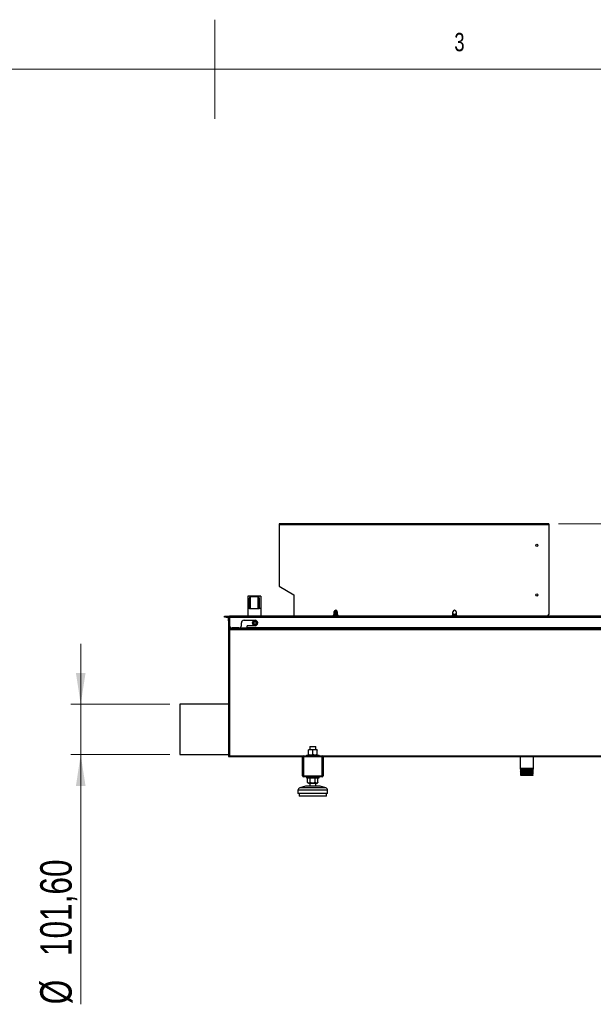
# Model space of a CAD drawing. Header units: millimetres. Extents: x 256 to 4100, y 100 to 5940.
# Tile 7 of 8: x 1784 to 2942, y 3953 to 5940. Entities that reach past the tile are written whole.
import ezdxf

# ---------------------------------------------------------------- set-up
doc = ezdxf.new("R2010")
doc.units = ezdxf.units.MM
doc.header["$LTSCALE"] = 20
doc.styles.add('SLDTEXTSTYLE0', font='TXT', dxfattribs={"width": 0.75})
doc.dimstyles.new('SLDDIMSTYLE0', dxfattribs={"dimtxt": 63.5, "dimasz": 63.5, "dimexe": 0, "dimexo": 0.0625, "dimgap": 15.875, "dimtad": 1, "dimrnd": 1e-09, "dimzin": 12, "dimdsep": 46, "dimtxsty": 'SLDTEXTSTYLE0', "dimsah": 1, "dimcen": 0.09, "dimadec": 0, "dimazin": 3, "dimtfac": 1, "dimtmove": 0, "dimatfit": 0, "dimfxl": 0, "dimfrac": 2, "dimtolj": 1, "dimtzin": 12, "dimarcsym": 0})

# ---------------------------------------------------------------- blocks, each defined once
blk = doc.blocks.new('_D_2')
at = {"color": 7, "linetype": 'Continuous', "lineweight": 0}
for p, q in [((2872, 4922.5), (3728.1, 4922.5)), ((3708.1, 4373), (3708.1, 4922.5)), ((3287.1, 4373), (3728.1, 4373))]:
    blk.add_line(p, q, dxfattribs=at)
at = {"color": 7, "linetype": 'Continuous', "lineweight": 18}
for points in [[(3708.1, 4922.5), (3698.4, 4859), (3717.9, 4859)], [(3708.1, 4373), (3717.9, 4436.5), (3698.4, 4436.5)]]:
    blk.add_solid(points, dxfattribs=at)
at = {"color": 7, "linetype": 'Continuous', "lineweight": 18, "insert": (3626.3, 4517.4), "char_height": 63.5, "attachment_point": 1, "rotation": 90, "style": 'SLDTEXTSTYLE0'}
blk.add_mtext('549,50', dxfattribs=at)
blk = doc.blocks.new('_D_3')
at = {"color": 7, "linetype": 'Continuous', "lineweight": 0}
for p, q in [((1907.1, 4558.3), (1907.1, 4680.4)), ((2087.1, 4558.3), (1887.1, 4558.3)), ((1907.1, 4558.3), (1907.1, 4456.7)), ((2087.1, 4456.7), (1887.1, 4456.7)), ((1907.1, 4456.7), (1907.1, 3952.8))]:
    blk.add_line(p, q, dxfattribs=at)
at = {"color": 7, "linetype": 'Continuous', "lineweight": 18}
for points in [[(1907.1, 4558.3), (1916.9, 4621.8), (1897.4, 4621.8)], [(1907.1, 4456.7), (1897.4, 4393.2), (1916.9, 4393.2)]]:
    blk.add_solid(points, dxfattribs=at)
at = {"color": 7, "linetype": 'Continuous', "lineweight": 18, "char_height": 63.5, "attachment_point": 1, "rotation": 90, "style": 'SLDTEXTSTYLE0'}
for s, insert in [('101,60', (1825.3, 4050.3)), ('%%c', (1825.3, 3952.8))]:
    blk.add_mtext(s, dxfattribs=dict(at, insert=insert))

msp = doc.modelspace()

# ---------------------------------------------------------------- linework, layer by layer
at = {"color": 7, "linetype": 'Continuous', "lineweight": 18}
for p, q in [((2178, 5940), (2178, 5740)), ((4100, 5840), (356, 5840))]:
    msp.add_line(p, q, dxfattribs=at)
at = {"color": 7, "linetype": 'Continuous', "lineweight": 25}
for p, q in [((2851.976, 4922.482), (2307.646, 4922.482)), ((2307.646, 4922.482), (2307.646, 4920.745)), ((2307.646, 4920.745), (2307.646, 4796.482)), ((2851.976, 4920.745), (2307.646, 4920.745)), ((2851.976, 4922.482), (2851.976, 4920.745)), ((2851.976, 4920.745), (2851.976, 4739.482)), ((2307.646, 4796.482), (2337.646, 4779.161)), ((2270.646, 4776.482), (2244.646, 4776.482)), ((2244.646, 4776.482), (2244.646, 4751.482)), ((2247.646, 4751.482), (2247.646, 4772.717)), ((2249.646, 4775.863), (2265.646, 4775.863)), ((2249.646, 4751.482), (2249.646, 4775.863)), ((2265.646, 4751.482), (2265.646, 4775.863)), ((2267.646, 4772.717), (2267.646, 4751.482)), ((2270.646, 4776.482), (2270.646, 4751.482)), ((2337.646, 4779.161), (2337.646, 4736.482)), ((2247.646, 4751.482), (2244.646, 4751.482)), ((2244.646, 4751.482), (2244.646, 4736.482)), ((2247.646, 4751.482), (2267.646, 4751.482)), ((2270.646, 4751.482), (2267.646, 4751.482)), ((2270.646, 4751.482), (2270.646, 4736.482)), ((2197.646, 4734.482), (2197.646, 4736.482)), ((2197.646, 4736.482), (2200.646, 4736.482)), ((2200.646, 4734.482), (2197.646, 4734.482)), ((2200.646, 4736.482), (2200.646, 4734.482)), ((2200.646, 4736.482), (2207.646, 4736.482)), ((2200.646, 4734.482), (2205.646, 4734.482)), ((2205.646, 4734.482), (2207.646, 4734.482)), ((2205.646, 4726.482), (2205.646, 4734.482)), ((2207.646, 4734.352), (2207.646, 4736.482)), ((3378.215, 4736.482), (2207.646, 4736.482)), ((2207.646, 4734.352), (2207.646, 4726.482)), ((3378.215, 4733.745), (2207.646, 4733.745)), ((2418.544, 4739.482), (2418.544, 4744.955)), ((2418.646, 4741.633), (2418.646, 4745.664)), ((2420.646, 4743.262), (2420.646, 4747.891)), ((2420.646, 4740.498), (2420.646, 4743.262)), ((2422.646, 4741.959), (2420.646, 4741.959)), ((2420.646, 4741.782), (2422.646, 4741.782)), ((2422.646, 4740.282), (2422.646, 4747.986)), ((2424.646, 4741.37), (2424.646, 4746.405)), ((2425.043, 4744.85), (2425.043, 4739.482)), ((2658.544, 4739.482), (2658.544, 4744.955)), ((2665.043, 4744.85), (2665.043, 4739.482)), ((2207.646, 4726.482), (2205.646, 4726.482)), ((2205.646, 4726.482), (2205.646, 4452.982)), ((2207.646, 4726.482), (2207.646, 4452.982)), ((3407.646, 4712.218), (2207.646, 4712.218)), ((3407.646, 4711.482), (2207.646, 4711.482)), ((2226.555, 4712.482), (2212.646, 4712.482)), ((2231.555, 4717.482), (2231.555, 4722.482)), ((2237.055, 4727.982), (2259.055, 4727.982)), ((2242.555, 4714.982), (2242.555, 4713.482)), ((3176.567, 4712.482), (2243.555, 4712.482)), ((2259.055, 4716.982), (2244.555, 4716.982)), ((2257.056, 4724.631), (2256.194, 4721.825)), ((2256.194, 4721.825), (2258.192, 4719.676)), ((2257.056, 4724.631), (2259.917, 4725.287)), ((2261.053, 4720.332), (2258.192, 4719.676)), ((2261.915, 4723.138), (2259.917, 4725.287)), ((2261.915, 4723.138), (2261.053, 4720.332)), ((3407.646, 4708.745), (2207.646, 4708.745)), ((2207.646, 4708.745), (2207.646, 4454.482)), ((2205.646, 4558.282), (2107.146, 4558.282)), ((2107.146, 4558.282), (2107.146, 4456.682)), ((2369.646, 4472.982), (2369.646, 4466.582)), ((2369.646, 4472.982), (2381.646, 4472.982)), ((2381.646, 4466.582), (2381.646, 4472.982)), ((2107.146, 4456.682), (2205.646, 4456.682)), ((2205.646, 4452.982), (2207.646, 4452.982)), ((2207.646, 4452.982), (2207.646, 4454.482)), ((2207.646, 4454.482), (2362.946, 4454.482)), ((2207.646, 4452.982), (2354.914, 4452.982)), ((2354.646, 4413.982), (2354.646, 4451.982)), ((2354.646, 4451.982), (2356.646, 4451.982)), ((2356.646, 4451.982), (2356.646, 4453.982)), ((2356.646, 4453.982), (2394.646, 4453.982)), ((2356.646, 4451.982), (2356.646, 4413.982)), ((2394.646, 4451.982), (2356.646, 4451.982)), ((2362.946, 4455.782), (2362.946, 4453.982)), ((2362.946, 4455.782), (2388.346, 4455.782)), ((2366.643, 4456.585), (2366.643, 4465.778)), ((2371.141, 4466.582), (2366.646, 4466.582)), ((2380.141, 4466.582), (2371.141, 4466.582)), ((2375.64, 4456.585), (2375.64, 4465.778)), ((2384.646, 4466.582), (2380.141, 4466.582)), ((2384.643, 4456.585), (2384.643, 4465.778)), ((2384.65, 4456.585), (2384.65, 4465.778)), ((2388.346, 4453.982), (2388.346, 4455.782)), ((2388.346, 4454.482), (3226.946, 4454.482)), ((2394.646, 4451.982), (2394.646, 4453.982)), ((2394.646, 4413.982), (2394.646, 4451.982)), ((2394.646, 4451.982), (2396.646, 4451.982)), ((2396.378, 4452.982), (3218.914, 4452.982)), ((2396.646, 4451.982), (2396.646, 4413.982)), ((2794.396, 4452.982), (2794.396, 4430.052)), ((2820.896, 4429.482), (2820.896, 4452.982)), ((2354.646, 4413.982), (2356.646, 4413.982)), ((2356.646, 4411.982), (2356.646, 4413.982)), ((2356.646, 4413.982), (2394.646, 4413.982)), ((2394.646, 4411.982), (2356.646, 4411.982)), ((2362.946, 4411.982), (2362.946, 4410.182)), ((2388.346, 4410.182), (2388.346, 4411.982)), ((2394.646, 4411.982), (2394.646, 4413.982)), ((2394.646, 4413.982), (2396.646, 4413.982)), ((2794.425, 4430.042), (2794.396, 4430.052)), ((2795.385, 4429.482), (2794.396, 4430.052)), ((2794.426, 4428.628), (2795.645, 4429.332)), ((2794.426, 4428.628), (2794.439, 4428.265)), ((2794.489, 4426.827), (2794.502, 4426.463)), ((2794.552, 4425.027), (2794.565, 4424.663)), ((2794.615, 4423.226), (2794.627, 4422.863)), ((2794.678, 4421.426), (2794.69, 4421.064)), ((2794.74, 4419.627), (2794.753, 4419.264)), ((2794.803, 4417.827), (2794.816, 4417.463)), ((2794.866, 4416.027), (2794.879, 4415.663)), ((2795.645, 4429.332), (2795.385, 4429.482)), ((2795.385, 4429.482), (2820.896, 4429.482)), ((2819.872, 4414.482), (2795.42, 4414.482)), ((2819.143, 4415), (2820.391, 4415)), ((2819.872, 4414.482), (2820.391, 4415)), ((2820.391, 4415), (2820.395, 4415.126)), ((2820.445, 4416.563), (2820.458, 4416.927)), ((2820.508, 4418.363), (2820.521, 4418.726)), ((2820.571, 4420.163), (2820.584, 4420.526)), ((2820.634, 4421.963), (2820.646, 4422.327)), ((2820.697, 4423.764), (2820.709, 4424.127)), ((2820.759, 4425.563), (2820.772, 4425.926)), ((2820.822, 4427.363), (2820.835, 4427.728)), ((2820.885, 4429.163), (2820.896, 4429.482)), ((2361.095, 4392.819), (2349.383, 4389.761)), ((2388.934, 4392.982), (2362.358, 4392.982)), ((2362.946, 4410.182), (2388.346, 4410.182)), ((2365.256, 4400.185), (2365.256, 4409.378)), ((2366.646, 4410.182), (2365.364, 4409.441)), ((2365.364, 4400.122), (2366.646, 4399.382)), ((2366.646, 4399.382), (2367.764, 4399.382)), ((2367.764, 4399.382), (2375.468, 4399.382)), ((2369.646, 4399.382), (2369.646, 4392.982)), ((2370.273, 4400.185), (2370.273, 4409.378)), ((2375.468, 4399.382), (2383.35, 4399.382)), ((2380.663, 4400.185), (2380.663, 4409.378)), ((2381.646, 4392.982), (2381.646, 4399.382)), ((2383.35, 4399.382), (2384.646, 4399.382)), ((2385.928, 4409.441), (2384.646, 4410.182)), ((2384.646, 4399.382), (2385.928, 4400.122)), ((2385.923, 4409.432), (2386.037, 4409.378)), ((2385.923, 4400.131), (2386.037, 4400.185)), ((2386.037, 4400.185), (2386.037, 4409.378)), ((2401.91, 4389.761), (2390.198, 4392.819)), ((2345.646, 4384.923), (2345.646, 4377.982)), ((2405.646, 4377.982), (2345.646, 4377.982)), ((2348.146, 4377.982), (2348.146, 4372.982)), ((2403.146, 4372.982), (2348.146, 4372.982)), ((2403.146, 4372.982), (2403.146, 4377.982)), ((2405.646, 4377.982), (2405.646, 4384.923))]:
    msp.add_line(p, q, dxfattribs=at)
at = {"color": 8, "linetype": 'Continuous', "lineweight": 25}
for p, q in [((2425.322, 4738.218), (2418.265, 4738.218)), ((2665.322, 4738.218), (2658.265, 4738.218)), ((2390.198, 4392.819), (2361.095, 4392.819)), ((2405.646, 4384.923), (2345.646, 4384.923)), ((2401.91, 4389.761), (2349.383, 4389.761))]:
    msp.add_line(p, q, dxfattribs=at)
at = {"color": 7, "linetype": 'Continuous', "lineweight": 25}
for centre, radius in [((2828.006, 4878.982), 2.25), ((2828.006, 4778.982), 2.25), ((2259.055, 4722.482), 5), ((2259.055, 4722.482), 4.4)]:
    msp.add_circle(centre, radius, dxfattribs=at)
for centre, radius, start, end in [((2415.544, 4739.482), 3, 270, 0), ((2421.793, 4744.85), 3.25, 0, 178.14401), ((2421.793, 4744.85), 4.5, 223.79312, 270), ((2421.793, 4744.85), 4.5, 270, 316.238257), ((2428.043, 4739.482), 3, 180, 270), ((2655.544, 4739.482), 3, 270, 0), ((2661.793, 4744.85), 3.25, 0, 178.14401), ((2661.793, 4744.85), 4.5, 223.79312, 270), ((2661.793, 4744.85), 4.5, 270, 316.238257), ((2668.043, 4739.482), 3, 180, 270), ((2848.976, 4739.482), 3, 270, 0), ((2212.646, 4717.482), 5, 180, 270), ((2226.555, 4717.482), 5, 270, 0), ((2237.055, 4722.482), 5.5, 90, 180), ((2244.555, 4714.982), 2, 90, 180), ((2243.555, 4713.482), 1, 180, 270), ((2259.055, 4722.482), 2.542, 162.920205, 222.920205), ((2259.055, 4722.482), 2.542, 102.920205, 162.920205), ((2259.055, 4722.482), 2.542, 222.920205, 282.920205), ((2259.055, 4722.482), 2.542, 42.920205, 102.920205), ((2259.055, 4722.482), 5.5, 270, 90), ((2259.055, 4722.482), 2.542, 282.920205, 342.920205), ((2259.055, 4722.482), 2.542, 342.920205, 42.920205), ((2356.646, 4451.982), 2, 90, 180), ((2394.646, 4451.982), 2, 0, 90), ((2356.646, 4413.982), 2, 180, 270), ((2394.646, 4413.982), 2, 270, 0), ((2362.358, 4387.982), 5, 90, 104.634654), ((2388.934, 4387.982), 5, 75.365346, 90), ((2350.646, 4384.923), 5, 104.634654, 180), ((2400.646, 4384.923), 5, 0, 75.365346)]:
    msp.add_arc(centre, radius, start, end, dxfattribs=at)
for centre, start_param, end_param in [((2249.646, 4772.717), 0, 1.57079633), ((2265.646, 4772.717), 4.71238898, 6.28318531)]:
    msp.add_ellipse(centre, major_axis=(0, 3.146), ratio=0.6357311, start_param=start_param, end_param=end_param, dxfattribs=at)
for points, knots in [([(2371.141, 4466.582), (2370.732, 4466.57), (2369.21, 4466.525), (2367.727, 4466.094), (2366.643, 4465.778)], [0, 0, 0, 0, 0.26863361, 1, 1, 1, 1]), ([(2366.643, 4465.778), (2366.644, 4466.002), (2366.645, 4466.456), (2366.646, 4466.539), (2366.646, 4466.582)], [0, 0, 0, 0, 0.49545796, 1, 1, 1, 1]), ([(2371.141, 4455.782), (2370.732, 4455.794), (2369.21, 4455.838), (2367.727, 4456.27), (2366.643, 4456.585)], [0, 0, 0, 0, 0.268633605, 1, 1, 1, 1]), ([(2366.643, 4456.585), (2366.644, 4456.361), (2366.645, 4455.907), (2366.646, 4455.824), (2366.646, 4455.782)], [0, 0, 0, 0, 0.49545796, 1, 1, 1, 1]), ([(2375.64, 4465.778), (2375.262, 4465.899), (2373.796, 4466.37), (2372.272, 4466.492), (2371.141, 4466.582)], [0, 0, 0, 0, 0.25755135, 1, 1, 1, 1]), ([(2375.64, 4456.585), (2375.262, 4456.464), (2373.796, 4455.993), (2372.272, 4455.872), (2371.141, 4455.782)], [0, 0, 0, 0, 0.25755135, 1, 1, 1, 1]), ([(2380.141, 4466.582), (2380.035, 4466.581), (2379.227, 4466.573), (2377.703, 4466.398), (2376.332, 4465.986), (2375.64, 4465.778)], [0, 0, 0, 0, 0.07009003, 0.53078443, 1, 1, 1, 1]), ([(2380.141, 4455.782), (2380.035, 4455.783), (2379.227, 4455.79), (2377.703, 4455.965), (2376.332, 4456.378), (2375.64, 4456.585)], [0, 0, 0, 0, 0.07009003, 0.53078443, 1, 1, 1, 1]), ([(2384.643, 4465.778), (2383.912, 4466.002), (2382.436, 4466.456), (2380.911, 4466.539), (2380.141, 4466.582)], [0, 0, 0, 0, 0.49545796, 1, 1, 1, 1]), ([(2384.643, 4456.585), (2383.912, 4456.361), (2382.436, 4455.907), (2380.911, 4455.824), (2380.141, 4455.782)], [0, 0, 0, 0, 0.49545796, 1, 1, 1, 1]), ([(2384.646, 4466.582), (2384.646, 4466.581), (2384.646, 4466.573), (2384.644, 4466.398), (2384.643, 4465.986), (2384.643, 4465.778)], [0, 0, 0, 0, 0.07009003, 0.53078443, 1, 1, 1, 1]), ([(2384.646, 4455.782), (2384.646, 4455.783), (2384.646, 4455.79), (2384.644, 4455.965), (2384.643, 4456.378), (2384.643, 4456.585)], [0, 0, 0, 0, 0.07009003, 0.53078443, 1, 1, 1, 1]), ([(2384.65, 4465.778), (2384.649, 4466.002), (2384.648, 4466.456), (2384.647, 4466.539), (2384.646, 4466.582)], [0, 0, 0, 0, 0.49545796, 1, 1, 1, 1]), ([(2384.65, 4456.585), (2384.649, 4456.361), (2384.648, 4455.907), (2384.647, 4455.824), (2384.646, 4455.782)], [0, 0, 0, 0, 0.49545796, 1, 1, 1, 1]), ([(2794.444, 4428.265), (2794.442, 4428.265), (2794.372, 4428.282), (2794.602, 4428.313), (2795.123, 4428.362), (2796.057, 4428.41), (2797.298, 4428.458), (2798.848, 4428.508), (2800.633, 4428.554), (2802.635, 4428.604), (2804.761, 4428.651), (2806.989, 4428.7), (2809.216, 4428.749), (2811.419, 4428.796), (2813.496, 4428.846), (2815.426, 4428.893), (2817.119, 4428.942), (2818.557, 4428.99), (2819.678, 4429.038), (2820.451, 4429.087), (2820.855, 4429.128), (2820.845, 4429.155), (2820.842, 4429.164)], [0, 0, 0, 0, 0.00124107, 0.05411936, 0.1085308, 0.16141489, 0.21583205, 0.26872849, 0.32315842, 0.37606629, 0.43050773, 0.48342928, 0.53788458, 0.59082156, 0.64529276, 0.69824436, 0.75273077, 0.80569584, 0.86019634, 0.91317375, 0.96768701, 1, 1, 1, 1]), ([(2794.376, 4430.059), (2794.589, 4429.936), (2795.016, 4429.69), (2795.442, 4429.443), (2795.655, 4429.32)], [0, 0, 0, 0, 0.500014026, 1, 1, 1, 1]), ([(2794.44, 4428.259), (2794.653, 4428.136), (2795.073, 4427.893), (2795.492, 4427.651), (2795.698, 4427.532)], [0, 0, 0, 0, 0.508253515, 1, 1, 1, 1]), ([(2794.526, 4426.464), (2794.518, 4426.467), (2794.458, 4426.485), (2794.705, 4426.52), (2795.28, 4426.567), (2796.249, 4426.616), (2797.523, 4426.665), (2799.1, 4426.712), (2800.903, 4426.762), (2802.917, 4426.809), (2805.046, 4426.858), (2807.269, 4426.906), (2809.484, 4426.954), (2811.666, 4427.003), (2813.716, 4427.05), (2815.612, 4427.1), (2817.267, 4427.147), (2818.661, 4427.196), (2819.737, 4427.245), (2820.459, 4427.292), (2820.814, 4427.333), (2820.786, 4427.357), (2820.777, 4427.364)], [0, 0, 0, 0, 0.00792755, 0.06079689, 0.11519876, 0.16808085, 0.22249556, 0.27539322, 0.32982395, 0.3827365, 0.43718268, 0.49010906, 0.54456968, 0.59750869, 0.65198244, 0.70493314, 0.75941872, 0.81238221, 0.86688066, 0.91985973, 0.97437421, 1, 1, 1, 1]), ([(2795.719, 4427.544), (2795.514, 4427.426), (2795.105, 4427.189), (2794.695, 4426.952), (2794.491, 4426.834)], [0, 0, 0, 0, 0.49998499, 1, 1, 1, 1]), ([(2794.502, 4426.459), (2794.715, 4426.336), (2795.135, 4426.093), (2795.554, 4425.851), (2795.76, 4425.732)], [0, 0, 0, 0, 0.50817473, 1, 1, 1, 1]), ([(2820.73, 4425.928), (2820.741, 4425.922), (2820.782, 4425.899), (2820.469, 4425.862), (2819.794, 4425.813), (2818.758, 4425.765), (2817.403, 4425.717), (2815.782, 4425.668), (2813.915, 4425.62), (2811.888, 4425.571), (2809.722, 4425.523), (2807.518, 4425.475), (2805.298, 4425.426), (2803.164, 4425.379), (2801.14, 4425.329), (2799.319, 4425.282), (2797.718, 4425.233), (2796.416, 4425.185), (2795.412, 4425.137), (2794.807, 4425.087), (2794.531, 4425.056), (2794.565, 4425.039), (2794.566, 4425.039)], [0, 0, 0, 0, 0.01960161, 0.07482906, 0.12848568, 0.18369934, 0.23733997, 0.29253715, 0.34616304, 0.40134489, 0.45495709, 0.51012466, 0.56372407, 0.6188784, 0.67246591, 0.72760821, 0.78118209, 0.83631061, 0.88986851, 0.94498056, 0.9985237, 1, 1, 1, 1]), ([(2795.781, 4425.744), (2795.576, 4425.625), (2795.167, 4425.389), (2794.757, 4425.152), (2794.552, 4425.034)], [0, 0, 0, 0, 0.49998502, 1, 1, 1, 1]), ([(2820.796, 4427.739), (2820.811, 4427.735), (2820.9, 4427.716), (2820.693, 4427.68), (2820.159, 4427.631), (2819.244, 4427.584), (2817.999, 4427.534), (2816.47, 4427.487), (2814.676, 4427.438), (2812.701, 4427.39), (2810.563, 4427.342), (2808.363, 4427.293), (2806.123, 4427.245), (2803.946, 4427.196), (2801.857, 4427.148), (2799.95, 4427.1), (2798.246, 4427.051), (2796.821, 4427.004), (2795.705, 4426.954), (2794.782, 4426.901), (2794.638, 4426.861), (2794.556, 4426.839)], [0, 0, 0, 0, 0.01114909, 0.06572396, 0.11874766, 0.17330956, 0.2263216, 0.28087173, 0.33387017, 0.38840654, 0.44138929, 0.49590948, 0.54887775, 0.60338291, 0.65633776, 0.71082889, 0.7637712, 0.81824936, 0.87118, 0.92564638, 1, 1, 1, 1]), ([(2794.566, 4424.659), (2794.779, 4424.535), (2795.198, 4424.293), (2795.618, 4424.051), (2795.824, 4423.932)], [0, 0, 0, 0, 0.50833994, 1, 1, 1, 1]), ([(2794.607, 4424.665), (2794.596, 4424.671), (2794.556, 4424.693), (2794.873, 4424.731), (2795.55, 4424.781), (2796.587, 4424.828), (2797.942, 4424.877), (2799.561, 4424.925), (2801.426, 4424.973), (2803.45, 4425.022), (2805.613, 4425.069), (2807.814, 4425.119), (2810.031, 4425.167), (2812.161, 4425.215), (2814.183, 4425.264), (2816.001, 4425.311), (2817.6, 4425.361), (2818.9, 4425.408), (2819.9, 4425.457), (2820.515, 4425.505), (2820.788, 4425.54), (2820.735, 4425.56), (2820.725, 4425.564)], [0, 0, 0, 0, 0.02053473, 0.07493362, 0.12781167, 0.18222251, 0.23511326, 0.28953688, 0.34244326, 0.39688295, 0.44980431, 0.50425954, 0.55719483, 0.61166461, 0.66461263, 0.71909565, 0.77205545, 0.8265504, 0.87952294, 0.93403071, 0.98701888, 1, 1, 1, 1]), ([(2795.845, 4423.944), (2795.64, 4423.826), (2795.23, 4423.589), (2794.821, 4423.353), (2794.616, 4423.234)], [0, 0, 0, 0, 0.49998446, 1, 1, 1, 1]), ([(2794.628, 4422.859), (2794.841, 4422.736), (2795.26, 4422.493), (2795.68, 4422.251), (2795.886, 4422.132)], [0, 0, 0, 0, 0.50827741, 1, 1, 1, 1]), ([(2820.686, 4424.128), (2820.693, 4424.126), (2820.751, 4424.107), (2820.504, 4424.073), (2819.931, 4424.024), (2818.964, 4423.977), (2817.697, 4423.927), (2816.129, 4423.88), (2814.336, 4423.831), (2812.336, 4423.783), (2810.222, 4423.735), (2808.016, 4423.685), (2805.819, 4423.638), (2803.656, 4423.589), (2801.625, 4423.541), (2799.749, 4423.492), (2798.113, 4423.444), (2796.736, 4423.396), (2795.673, 4423.347), (2794.972, 4423.3), (2794.637, 4423.263), (2794.654, 4423.243), (2794.657, 4423.239)], [0, 0, 0, 0, 0.00790124, 0.06157844, 0.11681328, 0.17047442, 0.2256927, 0.279339, 0.33454187, 0.38817439, 0.44336288, 0.49698254, 0.5521577, 0.60576537, 0.66092841, 0.71452246, 0.76967174, 0.82324973, 0.87838245, 0.93194559, 0.98706289, 1, 1, 1, 1]), ([(2794.671, 4422.864), (2794.669, 4422.875), (2794.661, 4422.901), (2795.071, 4422.944), (2795.832, 4422.991), (2796.952, 4423.041), (2798.361, 4423.088), (2800.049, 4423.137), (2801.937, 4423.185), (2804.005, 4423.233), (2806.158, 4423.282), (2808.373, 4423.33), (2810.549, 4423.379), (2812.662, 4423.427), (2814.615, 4423.475), (2816.388, 4423.524), (2817.897, 4423.571), (2819.13, 4423.621), (2820.021, 4423.668), (2820.59, 4423.717), (2820.659, 4423.749), (2820.693, 4423.765)], [0, 0, 0, 0, 0.03467498, 0.08754805, 0.14195394, 0.19483888, 0.24925683, 0.30215443, 0.35658509, 0.40949837, 0.46394515, 0.51687351, 0.57133592, 0.6242783, 0.67875538, 0.73171059, 0.78620101, 0.83916809, 0.89367055, 0.94665033, 1, 1, 1, 1]), ([(2795.907, 4422.144), (2795.702, 4422.026), (2795.292, 4421.789), (2794.883, 4421.552), (2794.678, 4421.434)], [0, 0, 0, 0, 0.49998474, 1, 1, 1, 1]), ([(2794.692, 4421.058), (2794.905, 4420.935), (2795.324, 4420.693), (2795.743, 4420.451), (2795.949, 4420.332)], [0, 0, 0, 0, 0.50842691, 1, 1, 1, 1]), ([(2794.707, 4421.065), (2794.727, 4421.079), (2794.771, 4421.109), (2795.284, 4421.155), (2796.14, 4421.205), (2797.322, 4421.252), (2798.807, 4421.301), (2800.53, 4421.348), (2802.471, 4421.398), (2804.542, 4421.446), (2806.72, 4421.494), (2808.906, 4421.543), (2811.076, 4421.59), (2813.131, 4421.639), (2815.048, 4421.687), (2816.739, 4421.735), (2818.186, 4421.785), (2819.326, 4421.831), (2820.131, 4421.881), (2820.58, 4421.924), (2820.594, 4421.953), (2820.599, 4421.964)], [0, 0, 0, 0, 0.04727327, 0.10167381, 0.15455477, 0.20896878, 0.26186172, 0.31628789, 0.36919345, 0.42363229, 0.47655357, 0.53100858, 0.58394502, 0.63841576, 0.69136633, 0.74585183, 0.79881534, 0.85331429, 0.90628976, 0.96080086, 1, 1, 1, 1]), ([(2794.773, 4419.264), (2794.767, 4419.266), (2794.708, 4419.285), (2794.948, 4419.32), (2795.517, 4419.368), (2796.459, 4419.416), (2797.718, 4419.465), (2799.25, 4419.512), (2801.035, 4419.562), (2802.991, 4419.609), (2805.098, 4419.658), (2807.259, 4419.706), (2809.451, 4419.754), (2811.573, 4419.803), (2813.603, 4419.85), (2815.446, 4419.9), (2817.085, 4419.948), (2818.441, 4419.996), (2819.508, 4420.045), (2820.21, 4420.092), (2820.561, 4420.133), (2820.533, 4420.157), (2820.524, 4420.164)], [0, 0, 0, 0, 0.0069801, 0.06137622, 0.11425441, 0.1686654, 0.22155664, 0.27598122, 0.32888453, 0.38332137, 0.43623727, 0.49068675, 0.54361841, 0.59808409, 0.65103101, 0.70551251, 0.75847366, 0.81297003, 0.86594422, 0.92045415, 0.9734404, 1, 1, 1, 1]), ([(2820.63, 4422.328), (2820.606, 4422.313), (2820.557, 4422.282), (2820.026, 4422.236), (2819.165, 4422.187), (2817.959, 4422.139), (2816.474, 4422.09), (2814.724, 4422.042), (2812.79, 4421.994), (2810.692, 4421.945), (2808.528, 4421.898), (2806.319, 4421.848), (2804.168, 4421.801), (2802.097, 4421.752), (2800.203, 4421.703), (2798.504, 4421.656), (2797.081, 4421.606), (2795.941, 4421.559), (2795.163, 4421.51), (2794.748, 4421.47), (2794.738, 4421.447), (2794.734, 4421.439)], [0, 0, 0, 0, 0.049904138, 0.10357254, 0.158798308, 0.212451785, 0.267662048, 0.321301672, 0.376497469, 0.43012414, 0.485306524, 0.53892113, 0.594091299, 0.647692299, 0.702848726, 0.756433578, 0.811573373, 0.865143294, 0.92026758, 0.973823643, 1, 1, 1, 1]), ([(2795.97, 4420.344), (2795.766, 4420.226), (2795.356, 4419.989), (2794.947, 4419.753), (2794.742, 4419.634)], [0, 0, 0, 0, 0.4999839, 1, 1, 1, 1]), ([(2794.754, 4419.259), (2794.967, 4419.135), (2795.386, 4418.893), (2795.805, 4418.651), (2796.011, 4418.532)], [0, 0, 0, 0, 0.50838366, 1, 1, 1, 1]), ([(2820.474, 4418.728), (2820.484, 4418.72), (2820.516, 4418.697), (2820.179, 4418.658), (2819.493, 4418.609), (2818.441, 4418.561), (2817.099, 4418.513), (2815.473, 4418.464), (2813.642, 4418.417), (2811.624, 4418.367), (2809.512, 4418.32), (2807.327, 4418.271), (2805.173, 4418.222), (2803.069, 4418.175), (2801.115, 4418.125), (2799.33, 4418.078), (2797.796, 4418.029), (2796.532, 4417.981), (2795.585, 4417.933), (2795.008, 4417.883), (2794.762, 4417.85), (2794.819, 4417.831), (2794.827, 4417.828)], [0, 0, 0, 0, 0.02465014, 0.07765781, 0.132203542, 0.185197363, 0.239728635, 0.292709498, 0.347227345, 0.40019613, 0.454701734, 0.507657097, 0.562149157, 0.615088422, 0.669563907, 0.722488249, 0.776948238, 0.829858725, 0.884304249, 0.937201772, 0.991633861, 1, 1, 1, 1]), ([(2820.545, 4420.528), (2820.544, 4420.517), (2820.541, 4420.49), (2820.116, 4420.446), (2819.334, 4420.399), (2818.215, 4420.35), (2816.788, 4420.301), (2815.115, 4420.254), (2813.214, 4420.204), (2811.173, 4420.157), (2809.013, 4420.107), (2806.835, 4420.06), (2804.661, 4420.011), (2802.591, 4419.963), (2800.647, 4419.915), (2798.92, 4419.866), (2797.426, 4419.819), (2796.233, 4419.769), (2795.367, 4419.721), (2794.863, 4419.678), (2794.809, 4419.65), (2794.787, 4419.639)], [0, 0, 0, 0, 0.03665793, 0.09190069, 0.14557059, 0.20079776, 0.25445371, 0.30966632, 0.36330924, 0.41850835, 0.47213912, 0.52732592, 0.58094309, 0.63611616, 0.6897171, 0.74487346, 0.79845939, 0.85360015, 0.90717212, 0.96229832, 1, 1, 1, 1]), ([(2796.032, 4418.544), (2795.828, 4418.426), (2795.418, 4418.189), (2795.009, 4417.953), (2794.804, 4417.834)], [0, 0, 0, 0, 0.49998447, 1, 1, 1, 1]), ([(2794.818, 4417.458), (2795.031, 4417.335), (2795.45, 4417.093), (2795.869, 4416.851), (2796.075, 4416.732)], [0, 0, 0, 0, 0.50851448, 1, 1, 1, 1]), ([(2794.86, 4417.465), (2794.849, 4417.471), (2794.808, 4417.493), (2795.12, 4417.531), (2795.776, 4417.58), (2796.801, 4417.628), (2798.117, 4417.676), (2799.719, 4417.725), (2801.53, 4417.772), (2803.533, 4417.822), (2805.635, 4417.869), (2807.813, 4417.918), (2809.968, 4417.966), (2812.077, 4418.014), (2814.042, 4418.064), (2815.843, 4418.111), (2817.397, 4418.16), (2818.686, 4418.208), (2819.659, 4418.256), (2820.269, 4418.305), (2820.537, 4418.34), (2820.486, 4418.361), (2820.476, 4418.364)], [0, 0, 0, 0, 0.02110351, 0.0739762, 0.12838131, 0.18126835, 0.23568845, 0.28858865, 0.34302244, 0.3959348, 0.45038096, 0.50330588, 0.55776465, 0.61070537, 0.66518037, 0.71813645, 0.77262736, 0.82559777, 0.88010366, 0.93308721, 0.98760678, 1, 1, 1, 1]), ([(2794.905, 4415.664), (2794.897, 4415.667), (2794.84, 4415.686), (2795.086, 4415.721), (2795.655, 4415.769), (2796.605, 4415.817), (2797.85, 4415.866), (2799.388, 4415.914), (2801.146, 4415.963), (2803.105, 4416.01), (2805.176, 4416.059), (2807.337, 4416.108), (2809.487, 4416.155), (2811.606, 4416.205), (2813.593, 4416.252), (2815.43, 4416.301), (2817.031, 4416.349), (2818.377, 4416.397), (2819.415, 4416.446), (2820.106, 4416.493), (2820.441, 4416.534), (2820.411, 4416.557), (2820.401, 4416.564)], [0, 0, 0, 0, 0.00933663, 0.06220405, 0.11660373, 0.16948626, 0.22390137, 0.2767996, 0.33123093, 0.38414398, 0.43859076, 0.49151745, 0.54597847, 0.59891771, 0.65339163, 0.70634281, 0.76082869, 0.81379502, 0.86829635, 0.92127838, 0.97579593, 1, 1, 1, 1]), ([(2796.096, 4416.744), (2795.891, 4416.626), (2795.482, 4416.389), (2795.073, 4416.153), (2794.868, 4416.034)], [0, 0, 0, 0, 0.50002106, 1, 1, 1, 1]), ([(2794.88, 4415.659), (2795.093, 4415.535), (2795.512, 4415.293), (2795.931, 4415.051), (2796.137, 4414.932)], [0, 0, 0, 0, 0.50849199, 1, 1, 1, 1]), ([(2820.428, 4416.928), (2820.437, 4416.925), (2820.489, 4416.905), (2820.179, 4416.861), (2819.408, 4416.807), (2818.145, 4416.751), (2816.754, 4416.703), (2815.089, 4416.655), (2813.23, 4416.606), (2811.194, 4416.559), (2809.077, 4416.509), (2806.901, 4416.462), (2804.766, 4416.413), (2802.694, 4416.364), (2800.781, 4416.317), (2799.048, 4416.267), (2797.574, 4416.22), (2796.372, 4416.171), (2795.512, 4416.123), (2794.996, 4416.079), (2794.938, 4416.051), (2794.913, 4416.039)], [0, 0, 0, 0, 0.0117148, 0.06697273, 0.14458618, 0.1982506, 0.25347127, 0.30713494, 0.36235587, 0.41600361, 0.47120809, 0.52484113, 0.58003029, 0.63364961, 0.68882448, 0.74243098, 0.79759265, 0.85118695, 0.90633638, 0.95991523, 1, 1, 1, 1]), ([(2819.143, 4415), (2818.522, 4414.982), (2817.279, 4414.948), (2814.801, 4414.902), (2812.45, 4414.864), (2810.403, 4414.832), (2808.27, 4414.801), (2806.152, 4414.769), (2804.066, 4414.738), (2802.113, 4414.706), (2800.31, 4414.675), (2798.742, 4414.644), (2797.424, 4414.612), (2796.409, 4414.581), (2795.735, 4414.549), (2795.39, 4414.523), (2795.441, 4414.506), (2795.459, 4414.5)], [0, 0, 0, 0, 0.10666727, 0.21334214, 0.27597932, 0.3404557, 0.40272673, 0.46682563, 0.52876146, 0.59251285, 0.65413484, 0.71755876, 0.77888731, 0.84200661, 0.90305968, 0.96589839, 1, 1, 1, 1]), ([(2796.158, 4414.944), (2795.954, 4414.826), (2795.714, 4414.687), (2795.473, 4414.549), (2795.438, 4414.528)], [0, 0, 0, 0, 0.852700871, 1, 1, 1, 1]), ([(2795.762, 4427.544), (2795.753, 4427.547), (2795.665, 4427.576), (2796.321, 4427.63), (2797.746, 4427.707), (2799.979, 4427.785), (2802.744, 4427.862), (2805.871, 4427.939), (2809.127, 4428.017), (2812.279, 4428.094), (2815.092, 4428.171), (2817.385, 4428.249), (2818.9, 4428.326), (2819.62, 4428.383), (2819.546, 4428.414), (2819.533, 4428.42)], [0, 0, 0, 0, 0.0100112, 0.09821467, 0.18644337, 0.2746921, 0.36295539, 0.45124391, 0.53955246, 0.62787557, 0.71622391, 0.80459228, 0.89297521, 0.98138337, 1, 1, 1, 1]), ([(2795.884, 4425.744), (2795.875, 4425.754), (2795.843, 4425.79), (2796.686, 4425.851), (2798.34, 4425.929), (2800.722, 4426.006), (2803.592, 4426.083), (2806.761, 4426.161), (2809.995, 4426.238), (2813.06, 4426.315), (2815.737, 4426.393), (2817.812, 4426.47), (2819.196, 4426.546), (2819.415, 4426.596), (2819.521, 4426.62)], [0, 0, 0, 0, 0.03425848, 0.12239705, 0.21055574, 0.29872908, 0.38692774, 0.47514652, 0.56337994, 0.65163868, 0.73991754, 0.82821105, 0.91652988, 1, 1, 1, 1]), ([(2795.947, 4423.944), (2795.929, 4423.951), (2795.839, 4423.988), (2796.761, 4424.053), (2798.664, 4424.14), (2801.478, 4424.227), (2804.835, 4424.314), (2808.457, 4424.401), (2812.003, 4424.488), (2815.162, 4424.575), (2817.602, 4424.662), (2819.146, 4424.744), (2819.32, 4424.796), (2819.398, 4424.82)], [0, 0, 0, 0, 0.024951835, 0.124174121, 0.223421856, 0.322700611, 0.422004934, 0.521329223, 0.620678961, 0.720059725, 0.819466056, 0.918892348, 1, 1, 1, 1]), ([(2795.934, 4422.144), (2796.062, 4422.171), (2796.326, 4422.227), (2798.029, 4422.313), (2800.558, 4422.4), (2803.762, 4422.487), (2807.316, 4422.574), (2810.906, 4422.661), (2814.191, 4422.748), (2816.907, 4422.835), (2818.67, 4422.922), (2819.485, 4422.983), (2819.37, 4423.016), (2819.357, 4423.02)], [0, 0, 0, 0, 0.09359532, 0.19280797, 0.29204619, 0.39131556, 0.49061063, 0.5899258, 0.68926655, 0.78863845, 0.88803604, 0.98745373, 1, 1, 1, 1]), ([(2796.095, 4420.344), (2796.118, 4420.362), (2796.176, 4420.409), (2797.472, 4420.485), (2799.718, 4420.572), (2802.735, 4420.659), (2806.191, 4420.746), (2809.787, 4420.834), (2813.183, 4420.921), (2816.091, 4421.008), (2818.166, 4421.095), (2819.257, 4421.165), (2819.229, 4421.207), (2819.221, 4421.22)], [0, 0, 0, 0, 0.06212322, 0.16138852, 0.26067407, 0.35998536, 0.45932794, 0.55869638, 0.65808506, 0.75749947, 0.85694519, 0.95641676, 1, 1, 1, 1]), ([(2796.097, 4416.744), (2796.249, 4416.773), (2796.554, 4416.831), (2798.31, 4416.918), (2800.848, 4417.005), (2804.029, 4417.092), (2807.538, 4417.179), (2811.062, 4417.266), (2814.266, 4417.353), (2816.896, 4417.44), (2818.565, 4417.527), (2819.326, 4417.587), (2819.205, 4417.618), (2819.198, 4417.619)], [0, 0, 0, 0, 0.09915066, 0.19846351, 0.29780249, 0.39716202, 0.49654756, 0.5959647, 0.69540798, 0.79487179, 0.89436162, 0.99388305, 1, 1, 1, 1]), ([(2796.148, 4418.544), (2796.131, 4418.553), (2796.059, 4418.591), (2797.019, 4418.658), (2798.955, 4418.745), (2801.764, 4418.832), (2805.091, 4418.919), (2808.661, 4419.006), (2812.136, 4419.093), (2815.211, 4419.18), (2817.56, 4419.267), (2819.005, 4419.347), (2819.136, 4419.398), (2819.193, 4419.42)], [0, 0, 0, 0, 0.03084711, 0.13009281, 0.22936449, 0.32865656, 0.42797449, 0.52732387, 0.62669923, 0.72609497, 0.82551658, 0.92496963, 1, 1, 1, 1]), ([(2796.272, 4414.944), (2796.31, 4414.964), (2796.401, 4415.013), (2797.744, 4415.091), (2800.007, 4415.178), (2803.01, 4415.265), (2806.428, 4415.352), (2809.964, 4415.439), (2813.284, 4415.526), (2816.107, 4415.613), (2818.089, 4415.7), (2819.103, 4415.769), (2819.054, 4415.809), (2819.041, 4415.82)], [0, 0, 0, 0, 0.06797457, 0.16726348, 0.26658412, 0.36593104, 0.46529864, 0.56469239, 0.66411788, 0.76356965, 0.86304209, 0.96254069, 1, 1, 1, 1]), ([(2820.355, 4415.128), (2820.355, 4415.116), (2820.352, 4415.074), (2819.654, 4415.031), (2819.143, 4415)], [0, 0, 0, 0, 0.267450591, 1, 1, 1, 1]), ([(2819.165, 4415.82), (2819.378, 4415.943), (2819.804, 4416.189), (2820.231, 4416.435), (2820.444, 4416.558)], [0, 0, 0, 0, 0.49998388, 1, 1, 1, 1]), ([(2820.393, 4415.135), (2820.189, 4415.253), (2819.786, 4415.485), (2819.384, 4415.718), (2819.186, 4415.832)], [0, 0, 0, 0, 0.508885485, 1, 1, 1, 1]), ([(2819.229, 4417.62), (2819.442, 4417.743), (2819.868, 4417.989), (2820.294, 4418.235), (2820.507, 4418.358)], [0, 0, 0, 0, 0.49998515, 1, 1, 1, 1]), ([(2820.457, 4416.934), (2820.252, 4417.053), (2819.85, 4417.285), (2819.447, 4417.518), (2819.25, 4417.632)], [0, 0, 0, 0, 0.5087887, 1, 1, 1, 1]), ([(2819.291, 4419.42), (2819.504, 4419.543), (2819.93, 4419.789), (2820.356, 4420.035), (2820.569, 4420.159)], [0, 0, 0, 0, 0.49998432, 1, 1, 1, 1]), ([(2820.519, 4418.734), (2820.314, 4418.853), (2819.912, 4419.085), (2819.51, 4419.318), (2819.312, 4419.432)], [0, 0, 0, 0, 0.50877979, 1, 1, 1, 1]), ([(2819.354, 4421.22), (2819.567, 4421.343), (2819.994, 4421.589), (2820.42, 4421.835), (2820.633, 4421.958)], [0, 0, 0, 0, 0.49998558, 1, 1, 1, 1]), ([(2820.582, 4420.534), (2820.378, 4420.652), (2819.975, 4420.885), (2819.573, 4421.117), (2819.375, 4421.232)], [0, 0, 0, 0, 0.5087056, 1, 1, 1, 1]), ([(2819.417, 4423.02), (2819.63, 4423.143), (2820.056, 4423.389), (2820.482, 4423.636), (2820.695, 4423.759)], [0, 0, 0, 0, 0.49998475, 1, 1, 1, 1]), ([(2820.645, 4422.334), (2820.44, 4422.453), (2820.038, 4422.685), (2819.635, 4422.918), (2819.438, 4423.032)], [0, 0, 0, 0, 0.50867513, 1, 1, 1, 1]), ([(2819.48, 4424.82), (2819.693, 4424.943), (2820.119, 4425.189), (2820.545, 4425.435), (2820.759, 4425.559)], [0, 0, 0, 0, 0.49998599, 1, 1, 1, 1]), ([(2820.708, 4424.134), (2820.503, 4424.252), (2820.101, 4424.485), (2819.698, 4424.717), (2819.501, 4424.832)], [0, 0, 0, 0, 0.50862308, 1, 1, 1, 1]), ([(2819.543, 4426.62), (2819.756, 4426.743), (2820.182, 4426.989), (2820.608, 4427.236), (2820.821, 4427.359)], [0, 0, 0, 0, 0.49998517, 1, 1, 1, 1]), ([(2820.771, 4425.934), (2820.566, 4426.053), (2820.164, 4426.285), (2819.761, 4426.518), (2819.563, 4426.632)], [0, 0, 0, 0, 0.50857149, 1, 1, 1, 1]), ([(2819.606, 4428.42), (2819.819, 4428.543), (2820.245, 4428.789), (2820.671, 4429.035), (2820.884, 4429.159)], [0, 0, 0, 0, 0.499986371, 1, 1, 1, 1]), ([(2820.834, 4427.734), (2820.629, 4427.852), (2820.227, 4428.085), (2819.824, 4428.317), (2819.626, 4428.432)], [0, 0, 0, 0, 0.5085411, 1, 1, 1, 1]), ([(2367.764, 4410.182), (2367.705, 4410.181), (2367.255, 4410.173), (2366.406, 4409.998), (2365.642, 4409.586), (2365.256, 4409.378)], [0, 0, 0, 0, 0.07009003, 0.53078443, 1, 1, 1, 1]), ([(2367.764, 4399.382), (2367.705, 4399.383), (2367.255, 4399.39), (2366.406, 4399.565), (2365.642, 4399.978), (2365.256, 4400.185)], [0, 0, 0, 0, 0.07009003, 0.53078443, 1, 1, 1, 1]), ([(2370.273, 4409.378), (2369.865, 4409.602), (2369.043, 4410.056), (2368.193, 4410.139), (2367.764, 4410.182)], [0, 0, 0, 0, 0.49545796, 1, 1, 1, 1]), ([(2370.273, 4400.185), (2369.865, 4399.961), (2369.043, 4399.507), (2368.193, 4399.424), (2367.764, 4399.382)], [0, 0, 0, 0, 0.49545796, 1, 1, 1, 1]), ([(2375.468, 4410.182), (2375.345, 4410.181), (2374.412, 4410.173), (2372.654, 4409.998), (2371.071, 4409.586), (2370.273, 4409.378)], [0, 0, 0, 0, 0.07009003, 0.53078443, 1, 1, 1, 1]), ([(2375.468, 4399.382), (2375.345, 4399.383), (2374.412, 4399.39), (2372.654, 4399.565), (2371.071, 4399.978), (2370.273, 4400.185)], [0, 0, 0, 0, 0.07009003, 0.53078443, 1, 1, 1, 1]), ([(2380.663, 4409.378), (2379.819, 4409.602), (2378.116, 4410.056), (2376.356, 4410.139), (2375.468, 4410.182)], [0, 0, 0, 0, 0.49545796, 1, 1, 1, 1]), ([(2380.663, 4400.185), (2379.819, 4399.961), (2378.116, 4399.507), (2376.356, 4399.424), (2375.468, 4399.382)], [0, 0, 0, 0, 0.49545796, 1, 1, 1, 1]), ([(2383.35, 4410.182), (2383.105, 4410.17), (2382.196, 4410.125), (2381.311, 4409.694), (2380.663, 4409.378)], [0, 0, 0, 0, 0.26863361, 1, 1, 1, 1]), ([(2383.35, 4399.382), (2383.105, 4399.394), (2382.196, 4399.438), (2381.311, 4399.87), (2380.663, 4400.185)], [0, 0, 0, 0, 0.26863361, 1, 1, 1, 1]), ([(2386.037, 4409.378), (2385.811, 4409.499), (2384.935, 4409.97), (2384.025, 4410.092), (2383.35, 4410.182)], [0, 0, 0, 0, 0.25755135, 1, 1, 1, 1]), ([(2386.037, 4400.185), (2385.811, 4400.064), (2384.935, 4399.593), (2384.025, 4399.472), (2383.35, 4399.382)], [0, 0, 0, 0, 0.25755135, 1, 1, 1, 1])]:
    msp.add_open_spline(points, degree=3, knots=knots, dxfattribs=at)

# ---------------------------------------------------------------- texts
at = {"color": 7, "linetype": 'Continuous', "lineweight": 0, "insert": (2661.333, 5913.36), "char_height": 37.042, "attachment_point": 1, "style": 'SLDTEXTSTYLE0'}
msp.add_mtext('3', dxfattribs=at)

# ---------------------------------------------------------------- dimensions: what is measured, and where the dimension line sits
at = {"color": 7, "linetype": 'Continuous', "lineweight": 18}
dim = msp.add_linear_dim(base=(3708.146, 4922.482), p1=(3267.146, 4372.982), p2=(2851.976, 4922.482), angle=90, dimstyle='SLDDIMSTYLE0', dxfattribs=at)
dim.commit()
dim.dimension.update_dxf_attribs({"geometry": '_D_2', "text_midpoint": (3708.146, 4647.732), "dimtype": 160})
dim = msp.add_linear_dim(base=(1907.146, 4456.682), p1=(2107.146, 4558.282), p2=(2107.146, 4456.682), angle=90, text='%%c<>', dimstyle='SLDDIMSTYLE0', dxfattribs=at)
dim.commit()
dim.dimension.update_dxf_attribs({"geometry": '_D_3', "text_midpoint": (1907.146, 4131.875), "dimtype": 160})

doc.saveas('drawing.dxf')
